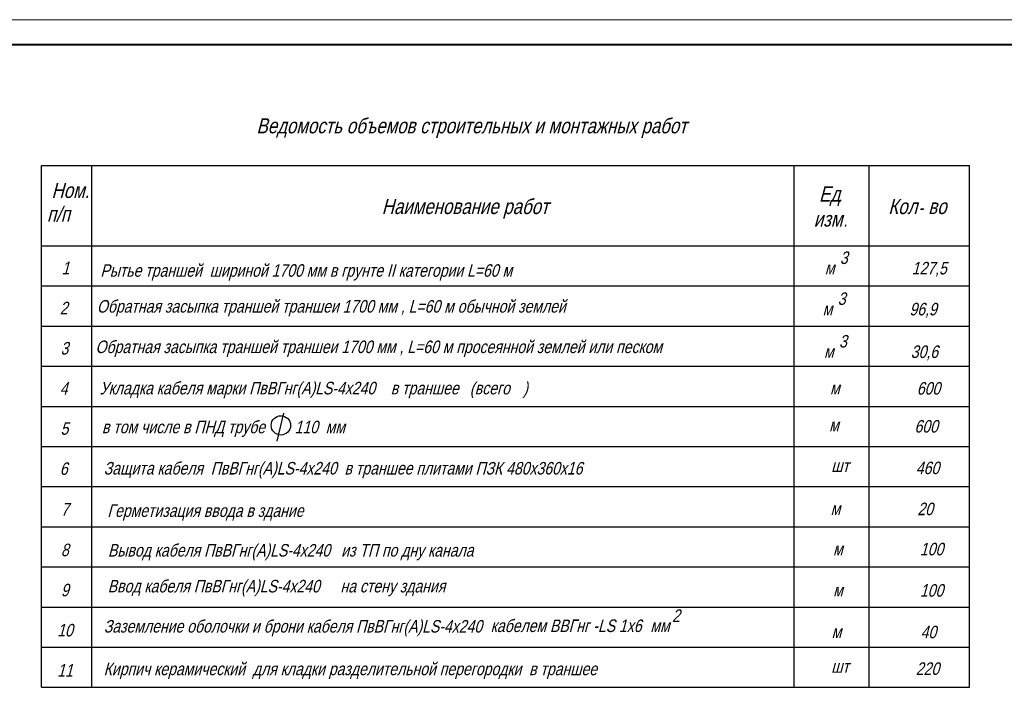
# Model space of a CAD drawing. Header units: millimetres. Extents: x 523209 to 536718, y -48289 to -47398.
# Tile 105 of 116: x 533613 to 533809, y -47705 to -47572. Entities that reach past the tile are written whole.
import ezdxf

# ---------------------------------------------------------------- set-up
doc = ezdxf.new("R2010")
doc.units = ezdxf.units.MM
doc.linetypes.add('K5LT_BASIC', pattern=[0])
doc.linetypes.add('K5LT_THIN', pattern=[0])
doc.layers.add('Оборудование', color=7, linetype='Continuous')
doc.styles.get("Standard").update_dxf_attribs({"font": 'arial.ttf'})

msp = doc.modelspace()

# ---------------------------------------------------------------- linework, layer by layer
at = {"color": 7, "linetype": 'K5LT_THIN', "lineweight": 18}
for p, q in [((533703.73839, -47571.68774), (533406.73839, -47571.68774)), ((534000.73839, -47571.68774), (533703.73839, -47571.68774))]:
    msp.add_line(p, q, dxfattribs=at)
at = {"color": 7, "linetype": 'K5LT_BASIC', "lineweight": 40}
msp.add_line((533995.73839, -47576.68774), (533426.73839, -47576.68774), dxfattribs=at)
at = {"layer": 'Оборудование'}
for p, q in [((533617.34933, -47600.75009), (533802.34933, -47600.75009)), ((533617.34933, -47616.75009), (533617.34933, -47600.75009)), ((533627.34933, -47616.75009), (533627.34933, -47600.75009)), ((533767.34933, -47616.75009), (533767.34933, -47600.75009)), ((533782.34933, -47616.75009), (533782.34933, -47600.75009)), ((533802.34933, -47616.75009), (533802.34933, -47600.75009)), ((533617.34933, -47616.75009), (533617.34933, -47608.75009)), ((533627.34933, -47616.75009), (533627.34933, -47608.75009)), ((533767.34933, -47616.75009), (533767.34933, -47608.75009)), ((533782.34933, -47616.75009), (533782.34933, -47608.75009)), ((533802.34933, -47616.75009), (533802.34933, -47608.75009)), ((533617.34933, -47616.75009), (533802.34933, -47616.75009)), ((533617.34933, -47616.75009), (533802.34933, -47616.75009)), ((533617.34933, -47704.75009), (533617.34933, -47616.75009)), ((533627.34933, -47704.75009), (533627.34933, -47616.75009)), ((533767.34933, -47704.75009), (533767.34933, -47616.75009)), ((533782.34933, -47704.75009), (533782.34933, -47616.75009)), ((533802.34933, -47704.75009), (533802.34933, -47616.75009)), ((533617.34933, -47624.75009), (533627.34933, -47624.75009)), ((533617.34933, -47624.7501), (533802.34933, -47624.7501)), ((533627.34933, -47624.75009), (533767.34933, -47624.75009)), ((533767.34933, -47624.75009), (533782.34933, -47624.75009)), ((533782.34933, -47624.75009), (533802.34933, -47624.75009)), ((533617.34933, -47632.75009), (533802.34933, -47632.75009)), ((533627.34933, -47632.75009), (533767.34933, -47632.75009)), ((533767.34933, -47632.75009), (533782.34933, -47632.75009)), ((533782.34933, -47632.75009), (533802.34933, -47632.75009)), ((533617.34933, -47640.75008), (533802.34933, -47640.75008)), ((533617.34933, -47648.75007), (533802.34933, -47648.75007)), ((533767.34933, -47648.7501), (533782.34933, -47648.7501)), ((533664.34595, -47655.70299), (533665.66953, -47650.12235)), ((533617.34933, -47656.75006), (533802.34933, -47656.75006)), ((533767.34933, -47656.7501), (533782.34933, -47656.7501)), ((533617.34933, -47664.75009), (533627.34933, -47664.75009)), ((533627.34933, -47664.75009), (533767.34933, -47664.75009)), ((533767.34933, -47664.75009), (533782.34933, -47664.75009)), ((533782.34933, -47664.75009), (533802.34933, -47664.75009)), ((533617.34933, -47672.75009), (533627.34933, -47672.75009)), ((533627.34933, -47672.75009), (533767.34933, -47672.75009)), ((533767.34933, -47672.75009), (533782.34933, -47672.75009)), ((533767.34933, -47672.75009), (533782.34933, -47672.75009)), ((533782.34933, -47672.75009), (533802.34933, -47672.75009)), ((533617.34933, -47680.75009), (533627.34933, -47680.75009)), ((533627.34933, -47680.75009), (533767.34933, -47680.75009)), ((533767.34933, -47680.75009), (533782.34933, -47680.75009)), ((533767.34933, -47680.75009), (533782.34933, -47680.75009)), ((533782.34933, -47680.75009), (533802.34933, -47680.75009)), ((533617.34933, -47688.75009), (533627.34933, -47688.75009)), ((533627.34933, -47688.75009), (533767.34933, -47688.75009)), ((533767.34933, -47688.75009), (533782.34933, -47688.75009)), ((533782.34933, -47688.75009), (533802.34933, -47688.75009)), ((533617.34933, -47696.75009), (533627.34933, -47696.75009)), ((533627.34933, -47696.75009), (533767.34933, -47696.75009)), ((533767.34933, -47696.75009), (533782.34933, -47696.75009)), ((533782.34933, -47696.75009), (533802.34933, -47696.75009)), ((533617.34933, -47704.75009), (533627.34933, -47704.75009)), ((533627.34933, -47704.75009), (533767.34933, -47704.75009)), ((533767.34933, -47704.75009), (533782.34933, -47704.75009)), ((533782.34933, -47704.75009), (533802.34933, -47704.75009))]:
    msp.add_line(p, q, dxfattribs=at)
msp.add_circle((533665.0603, -47652.54892), 1.92835, dxfattribs=at)

# ---------------------------------------------------------------- texts
at = {"color": 7, "oblique": 15, "width": 0.8}
for s, p in [('Ведомость объемов строительных и монтажных работ', (533660.19168, -47594.33619)), ('Ном.', (533619.33809, -47607.21913)), ('Ед', (533772.33687, -47607.92589)), ('Наименование работ', (533685.16215, -47610.42342)), ('Кол', (533786.13511, -47610.42342)), ('п/п', (533618.4373, -47611.94136)), ('во', (533794.09636, -47610.42342)), ('изм', (533771.27433, -47612.92095))]:
    msp.add_text(s, height=3, dxfattribs=at).set_placement(p)
at = {"layer": 'Оборудование', "oblique": 15, "width": 0.8}
for s, p in [('.', (533776.19687, -47607.92589)), ('-', (533792.16636, -47610.42342)), ('.', (533777.18496, -47612.92095)), ('3', (533776.49915, -47620.38028)), ('1', (533621.36484, -47622.42342)), ('Рытье траншей  шириной 1700 мм в грунте II категории L=60 м ', (533629.08454, -47622.92584)), ('м', (533773.49683, -47622.42344)), ('127,5', (533790.79113, -47622.46435)), ('Обратная засыпка траншей траншеи 1700 мм , L=60 м обычной землей  ', (533628.39042, -47630.07182)), ('3', (533776.06673, -47628.54055)), ('2', (533620.99442, -47630.42342)), ('м', (533773.06442, -47630.58371)), ('96,9', (533790.3563, -47630.62462)), ('Обратная засыпка траншей траншеи 1700 мм , L=60 м просеянной землей или песком', (533628.11204, -47638.14142)), ('3', (533776.32961, -47637.03259)), ('3', (533621.13574, -47638.42342)), ('м', (533773.3273, -47639.07575)), ('30,6', (533790.61919, -47639.1167)), ('4', (533620.99683, -47646.4234)), ('Укладка кабеля марки ПвВГнг(А)LS-4x240 ', (533628.94755, -47646.36874)), ('в траншее ', (533686.9674, -47646.36874)), ('(', (533702.73516, -47646.36874)), ('всего', (533703.70016, -47646.36874)), (')', (533713.35016, -47646.36874)), ('м', (533774.52567, -47646.37658)), ('600', (533791.81996, -47646.41753)), ('5', (533621.13574, -47654.4234)), ('в том числе в ПНД трубе', (533629.39735, -47654.11869)), ('110', (533667.80058, -47654.11869)), ('мм', (533673.98441, -47654.11869)), ('м', (533774.34542, -47653.74976)), ('600', (533791.35563, -47653.98384)), ('6', (533620.99683, -47662.4234)), ('Защита кабеля  ПвВГнг(А)LS-4x240  в траншее плитами ПЗК 480х360х16', (533629.74431, -47662.34114)), ('шт', (533774.76614, -47661.83422)), ('460', (533791.61977, -47662.27548)), ('7', (533621.22569, -47670.53305)), ('Герметизация ввода в здание', (533630.48222, -47670.7904)), ('м', (533774.64421, -47670.40468)), ('20', (533791.93851, -47670.44563)), ('8', (533621.22569, -47678.61629)), ('Вывод кабеля ПвВГнг(А)LS-4x240', (533630.59789, -47678.69312)), ('из ТП по дну канала', (533677.08931, -47678.69312)), ('м', (533775.14221, -47678.41665)), ('100', (533792.4365, -47678.45759)), ('9', (533621.22569, -47686.61629)), ('Ввод кабеля ПвВГнг(А)LS-4x240', (533630.53883, -47685.84391)), ('на стену здания', (533676.92888, -47685.84391)), ('100', (533792.4365, -47686.68772)), ('м', (533775.14221, -47686.64678)), ('2', (533743.0472, -47691.71068)), ('10', (533620.48244, -47694.61629)), ('Заземление оболочки и брони кабеля ПвВГнг(А)LS-4x240', (533629.76384, -47693.83808)), ('кабелем ВВГнг', (533706.88056, -47693.73617)), ('-LS 1x6 ', (533727.32373, -47693.73617)), ('мм', (533738.70756, -47693.74297)), ('м', (533774.84894, -47694.94188)), ('40', (533792.58212, -47694.98282)), ('11', (533620.48244, -47702.61629)), ('Кирпич керамический  для кладки разделительной перегородки  в траншее ', (533629.74431, -47702.34118)), ('шт', (533774.76614, -47701.83425)), ('220', (533791.61977, -47702.27552))]:
    msp.add_text(s, height=2.5, dxfattribs=at).set_placement(p)

doc.saveas('drawing.dxf')
